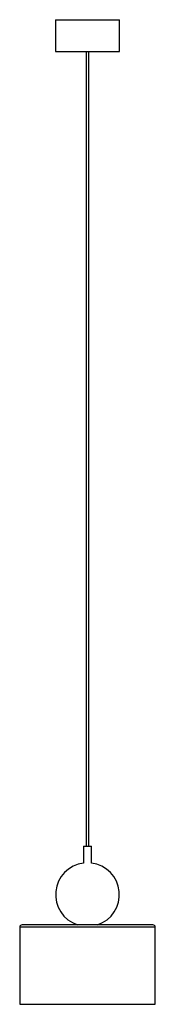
# Paper-space layout '_Izquierda' of a CAD drawing. Header units: millimetres. Extents: x -85 to 85, y 0 to 1239.
import ezdxf

# ---------------------------------------------------------------- set-up
doc = ezdxf.new("R2010")
doc.units = ezdxf.units.MM

psp = doc.layouts.new('_Izquierda')

# ---------------------------------------------------------------- linework, layer by layer
at = {"color": 7, "linetype": 'Continuous', "lineweight": 25}
for p, q in [((-40, 1239), (-40, 1199)), ((-40, 1239), (40, 1239)), ((40, 1199), (40, 1239)), ((-40, 1199), (40, 1199)), ((-1.5, 1199), (-1.5, 199)), ((1.5, 199), (1.5, 1199)), ((-5, 199), (-5, 177.6)), ((-5, 199), (5, 199)), ((5, 177.6), (5, 199)), ((82, 100), (-82, 100)), ((-85, 97), (-85, 0)), ((85, 97), (-85, 97)), ((85, 0), (85, 97)), ((-85, 0), (85, 0))]:
    psp.add_line(p, q, dxfattribs=at)
for centre, radius, start, end in [((0, 138), 40, 97.1808, 251.625), ((0, 138), 40, 288.375, 82.8192), ((-82, 97), 3, 90, 180), ((82, 97), 3, 360, 90)]:
    psp.add_arc(centre, radius, start, end, dxfattribs=at)

doc.saveas('drawing.dxf')
